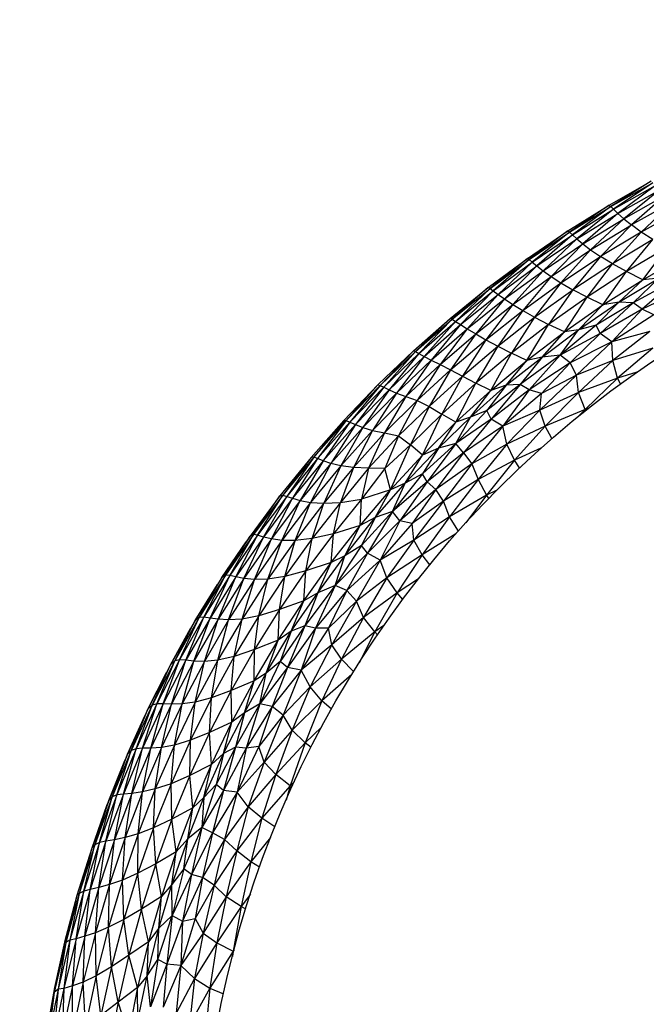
# Paper-space layout '_Inferior' of a CAD drawing. Header units: millimetres. Extents: x -213 to 187, y -200 to 200.
# Tile 8 of 15: x -125 to -67, y 20 to 112. Entities that reach past the tile are written whole.
import ezdxf

# ---------------------------------------------------------------- set-up
doc = ezdxf.new("R2010")
doc.units = ezdxf.units.MM

psp = doc.layouts.new('_Inferior')

# ---------------------------------------------------------------- linework, layer by layer
at = {"color": 7, "linetype": 'Continuous', "lineweight": 25}
for p, q in [((-70.376, 94.486), (-66.458, 96.708)), ((-66.458, 96.708), (-70.231, 94.365)), ((-70.231, 94.365), (-66.317, 96.579)), ((-66.317, 96.579), (-69.968, 94.107)), ((-69.968, 94.107), (-66.054, 96.314)), ((-66.054, 96.314), (-69.567, 93.723)), ((-69.567, 93.723), (-65.657, 95.92)), ((-65.657, 95.92), (-69.022, 93.23)), ((-69.022, 93.23), (-65.127, 95.409)), ((-65.127, 95.409), (-68.312, 92.645)), ((-74.221, 92.092), (-70.376, 94.486)), ((-70.376, 94.486), (-74.069, 91.979)), ((-74.069, 91.979), (-70.231, 94.365)), ((-70.231, 94.365), (-73.794, 91.732)), ((-70.376, 94.486), (-70.231, 94.365)), ((-70.231, 94.365), (-69.968, 94.107)), ((-64.433, 94.799), (-68.312, 92.645)), ((-67.408, 91.991), (-64.433, 94.799)), ((-73.794, 91.732), (-69.968, 94.107)), ((-69.968, 94.107), (-73.386, 91.363)), ((-73.386, 91.363), (-69.567, 93.723)), ((-69.567, 93.723), (-72.825, 90.888)), ((-69.968, 94.107), (-69.567, 93.723)), ((-69.567, 93.723), (-69.022, 93.23)), ((-63.548, 94.114), (-67.408, 91.991)), ((-72.825, 90.888), (-69.022, 93.23)), ((-69.022, 93.23), (-72.1, 90.327)), ((-72.1, 90.327), (-68.312, 92.645)), ((-68.312, 92.645), (-71.185, 89.701)), ((-69.022, 93.23), (-68.312, 92.645)), ((-67.408, 91.991), (-68.312, 92.645)), ((-77.975, 89.533), (-74.221, 92.092)), ((-74.221, 92.092), (-77.815, 89.43)), ((-77.815, 89.43), (-74.069, 91.979)), ((-74.069, 91.979), (-77.525, 89.198)), ((-77.525, 89.198), (-73.794, 91.732)), ((-73.794, 91.732), (-77.101, 88.848)), ((-74.221, 92.092), (-74.069, 91.979)), ((-74.069, 91.979), (-73.794, 91.732)), ((-73.794, 91.732), (-73.386, 91.363)), ((-67.408, 91.991), (-71.185, 89.701)), ((-70.075, 89.029), (-67.408, 91.991)), ((-66.302, 91.287), (-67.408, 91.991)), ((-77.101, 88.848), (-73.386, 91.363)), ((-73.386, 91.363), (-76.525, 88.395)), ((-76.525, 88.395), (-72.825, 90.888)), ((-72.825, 90.888), (-75.785, 87.858)), ((-73.386, 91.363), (-72.825, 90.888)), ((-72.825, 90.888), (-72.1, 90.327)), ((-66.302, 91.287), (-70.075, 89.029)), ((-68.755, 88.319), (-66.302, 91.287)), ((-75.785, 87.858), (-72.1, 90.327)), ((-72.1, 90.327), (-74.862, 87.258)), ((-72.1, 90.327), (-71.185, 89.701)), ((-64.982, 90.541), (-68.755, 88.319)), ((-67.26, 87.558), (-64.982, 90.541)), ((-81.622, 86.817), (-77.975, 89.533)), ((-77.975, 89.533), (-81.454, 86.726)), ((-81.454, 86.726), (-77.815, 89.43)), ((-77.815, 89.43), (-81.153, 86.51)), ((-81.153, 86.51), (-77.525, 89.198)), ((-77.525, 89.198), (-80.706, 86.185)), ((-80.706, 86.185), (-77.101, 88.848)), ((-77.101, 88.848), (-80.107, 85.76)), ((-77.975, 89.533), (-77.815, 89.43)), ((-77.815, 89.43), (-77.525, 89.198)), ((-77.525, 89.198), (-77.101, 88.848)), ((-77.101, 88.848), (-76.525, 88.395)), ((-74.862, 87.258), (-71.185, 89.701)), ((-71.185, 89.701), (-73.748, 86.615)), ((-70.075, 89.029), (-73.748, 86.615)), ((-72.436, 85.936), (-70.075, 89.029)), ((-70.075, 89.029), (-71.185, 89.701)), ((-68.755, 88.319), (-70.075, 89.029)), ((-67.26, 87.558), (-63.472, 89.746)), ((-80.107, 85.76), (-76.525, 88.395)), ((-76.525, 88.395), (-79.352, 85.251)), ((-76.525, 88.395), (-75.785, 87.858)), ((-68.755, 88.319), (-72.436, 85.936)), ((-70.956, 85.21), (-68.755, 88.319)), ((-67.26, 87.558), (-68.755, 88.319)), ((-79.352, 85.251), (-75.785, 87.858)), ((-75.785, 87.858), (-78.421, 84.676)), ((-78.421, 84.676), (-74.862, 87.258)), ((-74.862, 87.258), (-77.307, 84.055)), ((-75.785, 87.858), (-74.862, 87.258)), ((-74.862, 87.258), (-73.748, 86.615)), ((-70.956, 85.21), (-67.26, 87.558)), ((-69.48, 85.479), (-65.76, 87.69)), ((-69.48, 85.479), (-67.26, 87.558)), ((-65.76, 87.69), (-68.141, 85.408)), ((-64.017, 87.66), (-68.141, 85.408)), ((-64.017, 87.66), (-67.313, 84.806)), ((-65.76, 87.69), (-67.26, 87.558)), ((-85.166, 83.947), (-81.622, 86.817)), ((-81.622, 86.817), (-84.983, 83.869)), ((-84.983, 83.869), (-81.454, 86.726)), ((-81.454, 86.726), (-84.666, 83.672)), ((-84.666, 83.672), (-81.153, 86.51)), ((-81.153, 86.51), (-84.201, 83.374)), ((-84.201, 83.374), (-80.706, 86.185)), ((-80.706, 86.185), (-83.575, 82.99)), ((-81.622, 86.817), (-81.454, 86.726)), ((-81.454, 86.726), (-81.153, 86.51)), ((-81.153, 86.51), (-80.706, 86.185)), ((-80.706, 86.185), (-80.107, 85.76)), ((-77.307, 84.055), (-73.748, 86.615)), ((-73.748, 86.615), (-76.01, 83.401)), ((-72.436, 85.936), (-73.748, 86.615)), ((-63.216, 86.766), (-67.313, 84.806)), ((-83.575, 82.99), (-80.107, 85.76)), ((-80.107, 85.76), (-82.793, 82.52)), ((-82.793, 82.52), (-79.352, 85.251)), ((-79.352, 85.251), (-81.851, 81.972)), ((-80.107, 85.76), (-79.352, 85.251)), ((-79.352, 85.251), (-78.421, 84.676)), ((-72.436, 85.936), (-76.01, 83.401)), ((-74.542, 82.706), (-72.436, 85.936)), ((-74.542, 82.706), (-70.956, 85.21)), ((-73.23, 82.903), (-69.48, 85.479)), ((-73.23, 82.903), (-70.956, 85.21)), ((-70.956, 85.21), (-72.436, 85.936)), ((-69.48, 85.479), (-71.593, 83.322)), ((-68.141, 85.408), (-71.593, 83.322)), ((-68.141, 85.408), (-71.204, 82.547)), ((-69.48, 85.479), (-70.956, 85.21)), ((-68.141, 85.408), (-69.48, 85.479)), ((-67.313, 84.806), (-68.141, 85.408)), ((-81.851, 81.972), (-78.421, 84.676)), ((-78.421, 84.676), (-80.741, 81.367)), ((-78.421, 84.676), (-77.307, 84.055)), ((-67.313, 84.806), (-71.204, 82.547)), ((-67.313, 84.806), (-70.143, 81.781)), ((-66.226, 84.302), (-70.143, 81.781)), ((-66.226, 84.302), (-67.313, 84.806)), ((-88.588, 80.928), (-85.166, 83.947)), ((-85.166, 83.947), (-88.397, 80.866)), ((-88.397, 80.866), (-84.983, 83.869)), ((-84.983, 83.869), (-88.069, 80.686)), ((-88.069, 80.686), (-84.666, 83.672)), ((-84.666, 83.672), (-87.584, 80.416)), ((-87.584, 80.416), (-84.201, 83.374)), ((-84.201, 83.374), (-86.928, 80.078)), ((-85.166, 83.947), (-84.983, 83.869)), ((-84.983, 83.869), (-84.666, 83.672)), ((-84.666, 83.672), (-84.201, 83.374)), ((-84.201, 83.374), (-83.575, 82.99)), ((-80.741, 81.367), (-77.307, 84.055)), ((-77.307, 84.055), (-79.467, 80.725)), ((-76.01, 83.401), (-79.467, 80.725)), ((-78.021, 80.052), (-76.01, 83.401)), ((-77.307, 84.055), (-76.01, 83.401)), ((-74.542, 82.706), (-76.01, 83.401)), ((-86.928, 80.078), (-83.575, 82.99)), ((-83.575, 82.99), (-86.097, 79.676)), ((-86.097, 79.676), (-82.793, 82.52)), ((-82.793, 82.52), (-85.124, 79.178)), ((-83.575, 82.99), (-82.793, 82.52)), ((-82.793, 82.52), (-81.851, 81.972)), ((-78.021, 80.052), (-74.542, 82.706)), ((-76.598, 80.363), (-73.23, 82.903)), ((-76.598, 80.363), (-74.542, 82.706)), ((-71.593, 83.322), (-74.939, 80.535)), ((-74.939, 80.535), (-73.23, 82.903)), ((-71.204, 82.547), (-74.939, 80.535)), ((-73.23, 82.903), (-74.542, 82.706)), ((-71.204, 82.547), (-74.012, 79.819)), ((-71.593, 83.322), (-73.23, 82.903)), ((-71.204, 82.547), (-71.593, 83.322)), ((-70.143, 81.781), (-71.204, 82.547)), ((-66.588, 82.747), (-70.143, 81.781)), ((-66.588, 82.747), (-70.04, 80.033)), ((-85.124, 79.178), (-81.851, 81.972)), ((-81.851, 81.972), (-84.025, 78.58)), ((-81.851, 81.972), (-80.741, 81.367)), ((-70.143, 81.781), (-74.012, 79.819)), ((-70.143, 81.781), (-73.413, 78.684)), ((-70.04, 80.033), (-70.143, 81.781)), ((-91.895, 77.764), (-88.588, 80.928)), ((-88.588, 80.928), (-91.681, 77.722)), ((-91.681, 77.722), (-88.397, 80.866)), ((-88.397, 80.866), (-91.342, 77.559)), ((-91.342, 77.559), (-88.069, 80.686)), ((-88.069, 80.686), (-90.846, 77.313)), ((-88.588, 80.928), (-88.397, 80.866)), ((-88.397, 80.866), (-88.069, 80.686)), ((-88.069, 80.686), (-87.584, 80.416)), ((-84.025, 78.58), (-80.741, 81.367)), ((-80.741, 81.367), (-82.789, 77.924)), ((-79.467, 80.725), (-82.789, 77.924)), ((-81.385, 77.251), (-79.467, 80.725)), ((-80.741, 81.367), (-79.467, 80.725)), ((-78.021, 80.052), (-79.467, 80.725)), ((-66.314, 81.181), (-70.04, 80.033)), ((-66.314, 81.181), (-69.59, 78.41)), ((-90.846, 77.313), (-87.584, 80.416)), ((-87.584, 80.416), (-90.167, 77.015)), ((-90.167, 77.015), (-86.928, 80.078)), ((-86.928, 80.078), (-89.293, 76.691)), ((-87.584, 80.416), (-86.928, 80.078)), ((-86.928, 80.078), (-86.097, 79.676)), ((-81.385, 77.251), (-78.021, 80.052)), ((-79.951, 77.732), (-76.598, 80.363)), ((-79.951, 77.732), (-78.021, 80.052)), ((-74.939, 80.535), (-78.669, 77.805)), ((-76.598, 80.363), (-78.669, 77.805)), ((-76.598, 80.363), (-78.021, 80.052)), ((-74.939, 80.535), (-77.819, 77.303)), ((-74.012, 79.819), (-77.819, 77.303)), ((-74.012, 79.819), (-76.674, 76.978)), ((-74.939, 80.535), (-76.598, 80.363)), ((-74.012, 79.819), (-74.939, 80.535)), ((-73.413, 78.684), (-74.012, 79.819)), ((-70.04, 80.033), (-73.413, 78.684)), ((-70.04, 80.033), (-73.222, 77.062)), ((-69.59, 78.41), (-70.04, 80.033)), ((-89.293, 76.691), (-86.097, 79.676)), ((-86.097, 79.676), (-88.24, 76.322)), ((-88.24, 76.322), (-85.124, 79.178)), ((-85.124, 79.178), (-87.115, 75.758)), ((-86.097, 79.676), (-85.124, 79.178)), ((-85.124, 79.178), (-84.025, 78.58)), ((-67.807, 78.943), (-69.59, 78.41)), ((-87.115, 75.758), (-84.025, 78.58)), ((-84.025, 78.58), (-85.94, 75.039)), ((-82.789, 77.924), (-85.94, 75.039)), ((-84.624, 74.308), (-82.789, 77.924)), ((-84.025, 78.58), (-82.789, 77.924)), ((-81.385, 77.251), (-82.789, 77.924)), ((-73.413, 78.684), (-76.823, 75.424)), ((-73.413, 78.684), (-76.674, 76.978)), ((-73.222, 77.062), (-73.413, 78.684)), ((-69.59, 78.41), (-73.222, 77.062)), ((-69.59, 78.41), (-72.619, 75.491)), ((-69.334, 77.853), (-69.59, 78.41)), ((-95.065, 74.46), (-91.895, 77.764)), ((-91.895, 77.764), (-94.84, 74.443)), ((-94.84, 74.443), (-91.681, 77.722)), ((-91.681, 77.722), (-94.489, 74.297)), ((-94.489, 74.297), (-91.342, 77.559)), ((-91.342, 77.559), (-93.978, 74.072)), ((-93.978, 74.072), (-90.846, 77.313)), ((-90.846, 77.313), (-93.28, 73.806)), ((-93.28, 73.806), (-90.167, 77.015)), ((-90.167, 77.015), (-92.379, 73.542)), ((-91.895, 77.764), (-91.681, 77.722)), ((-91.681, 77.722), (-91.342, 77.559)), ((-91.342, 77.559), (-90.846, 77.313)), ((-90.846, 77.313), (-90.167, 77.015)), ((-90.167, 77.015), (-89.293, 76.691)), ((-84.624, 74.308), (-81.385, 77.251)), ((-83.289, 74.761), (-79.951, 77.732)), ((-83.289, 74.761), (-81.385, 77.251)), ((-78.669, 77.805), (-81.744, 75.372)), ((-79.951, 77.732), (-81.744, 75.372)), ((-79.951, 77.732), (-81.385, 77.251)), ((-78.669, 77.805), (-81.351, 74.586)), ((-77.819, 77.303), (-81.351, 74.586)), ((-77.819, 77.303), (-80.268, 73.927)), ((-76.674, 76.978), (-80.268, 73.927)), ((-78.669, 77.805), (-79.951, 77.732)), ((-77.819, 77.303), (-78.669, 77.805)), ((-76.674, 76.978), (-77.819, 77.303)), ((-73.222, 77.062), (-76.823, 75.424)), ((-76.823, 75.424), (-76.674, 76.978)), ((-73.222, 77.062), (-76.323, 73.941)), ((-72.619, 75.491), (-73.222, 77.062)), ((-92.379, 73.542), (-89.293, 76.691)), ((-89.293, 76.691), (-91.258, 73.304)), ((-91.258, 73.304), (-88.24, 76.322)), ((-88.24, 76.322), (-89.972, 73.034)), ((-89.293, 76.691), (-88.24, 76.322)), ((-88.24, 76.322), (-87.115, 75.758)), ((-89.972, 73.034), (-87.115, 75.758)), ((-87.115, 75.758), (-88.858, 72.182)), ((-87.115, 75.758), (-85.94, 75.039)), ((-81.744, 75.372), (-84.628, 72.309)), ((-81.744, 75.372), (-83.289, 74.761)), ((-81.351, 74.586), (-81.744, 75.372)), ((-76.823, 75.424), (-80.268, 73.927)), ((-76.823, 75.424), (-79.898, 72.267)), ((-76.323, 73.941), (-76.823, 75.424)), ((-72.619, 75.491), (-76.323, 73.941)), ((-72.619, 75.491), (-73.191, 74.887)), ((-72.298, 75.602), (-72.619, 75.491)), ((-72.565, 75.39), (-72.619, 75.491)), ((-98.101, 71.023), (-95.065, 74.46)), ((-95.065, 74.46), (-97.857, 71.036)), ((-97.857, 71.036), (-94.84, 74.443)), ((-94.84, 74.443), (-97.495, 70.909)), ((-97.495, 70.909), (-94.489, 74.297)), ((-94.489, 74.297), (-96.972, 70.704)), ((-95.065, 74.46), (-94.84, 74.443)), ((-94.84, 74.443), (-94.489, 74.297)), ((-94.489, 74.297), (-93.978, 74.072)), ((-85.94, 75.039), (-88.858, 72.182)), ((-87.737, 71.23), (-85.94, 75.039)), ((-87.737, 71.23), (-84.624, 74.308)), ((-86.257, 71.888), (-83.289, 74.761)), ((-86.257, 71.888), (-84.624, 74.308)), ((-84.624, 74.308), (-85.94, 75.039)), ((-84.628, 72.309), (-83.289, 74.761)), ((-81.351, 74.586), (-84.628, 72.309)), ((-83.289, 74.761), (-84.624, 74.308)), ((-81.351, 74.586), (-83.911, 71.451)), ((-80.268, 73.927), (-81.351, 74.586)), ((-96.972, 70.704), (-93.978, 74.072)), ((-93.978, 74.072), (-96.259, 70.467)), ((-96.259, 70.467), (-93.28, 73.806)), ((-93.28, 73.806), (-95.332, 70.248)), ((-95.332, 70.248), (-92.379, 73.542)), ((-92.379, 73.542), (-94.157, 70.095)), ((-94.157, 70.095), (-91.258, 73.304)), ((-93.978, 74.072), (-93.28, 73.806)), ((-93.28, 73.806), (-92.379, 73.542)), ((-91.258, 73.304), (-92.753, 70.03)), ((-92.379, 73.542), (-91.258, 73.304)), ((-91.258, 73.304), (-89.972, 73.034)), ((-80.268, 73.927), (-83.911, 71.451)), ((-80.268, 73.927), (-83.163, 70.423)), ((-79.898, 72.267), (-80.268, 73.927)), ((-76.323, 73.941), (-79.898, 72.267)), ((-76.323, 73.941), (-79.173, 70.767)), ((-75.707, 72.775), (-76.323, 73.941)), ((-92.753, 70.03), (-89.972, 73.034)), ((-89.972, 73.034), (-91.227, 70.007)), ((-89.972, 73.034), (-88.858, 72.182)), ((-88.858, 72.182), (-91.227, 70.007)), ((-90.712, 68.022), (-88.858, 72.182)), ((-89.35, 68.634), (-86.257, 71.888)), ((-87.737, 71.23), (-88.858, 72.182)), ((-86.257, 71.888), (-87.737, 71.23)), ((-84.628, 72.309), (-87.729, 69.494)), ((-86.257, 71.888), (-87.729, 69.494)), ((-84.628, 72.309), (-87.302, 68.737)), ((-83.911, 71.451), (-87.302, 68.737)), ((-83.911, 71.451), (-86.489, 68.049)), ((-84.628, 72.309), (-86.257, 71.888)), ((-83.911, 71.451), (-84.628, 72.309)), ((-83.911, 71.451), (-83.163, 70.423)), ((-79.898, 72.267), (-83.163, 70.423)), ((-79.898, 72.267), (-82.564, 68.981)), ((-79.173, 70.767), (-79.898, 72.267)), ((-76.723, 71.879), (-79.173, 70.767)), ((-98.101, 71.023), (-101.008, 67.439)), ((-97.857, 71.036), (-100.734, 67.503)), ((-98.101, 71.023), (-100.734, 67.503)), ((-97.857, 71.036), (-100.36, 67.4)), ((-97.495, 70.909), (-100.36, 67.4)), ((-97.495, 70.909), (-99.826, 67.217)), ((-96.972, 70.704), (-99.826, 67.217)), ((-96.972, 70.704), (-99.101, 67.009)), ((-97.857, 71.036), (-98.101, 71.023)), ((-97.495, 70.909), (-97.857, 71.036)), ((-96.972, 70.704), (-97.495, 70.909)), ((-96.259, 70.467), (-96.972, 70.704)), ((-90.712, 68.022), (-87.737, 71.23)), ((-89.35, 68.634), (-87.737, 71.23)), ((-79.173, 70.767), (-82.564, 68.981)), ((-79.173, 70.767), (-81.797, 67.503)), ((-78.721, 70.039), (-79.173, 70.767)), ((-96.259, 70.467), (-99.101, 67.009)), ((-96.259, 70.467), (-98.143, 66.832)), ((-95.332, 70.248), (-98.143, 66.832)), ((-95.332, 70.248), (-96.919, 66.752)), ((-94.157, 70.095), (-96.919, 66.752)), ((-95.332, 70.248), (-96.259, 70.467)), ((-94.157, 70.095), (-95.374, 66.83)), ((-92.753, 70.03), (-95.374, 66.83)), ((-94.157, 70.095), (-95.332, 70.248)), ((-92.753, 70.03), (-94.157, 70.095)), ((-92.753, 70.03), (-93.425, 67.136)), ((-91.227, 70.007), (-93.425, 67.136)), ((-91.227, 70.007), (-92.753, 70.03)), ((-90.712, 68.022), (-91.227, 70.007)), ((-83.163, 70.423), (-86.489, 68.049)), ((-83.163, 70.423), (-85.795, 66.948)), ((-83.163, 70.423), (-82.564, 68.981)), ((-87.729, 69.494), (-90.537, 66)), ((-87.302, 68.737), (-90.537, 66)), ((-87.302, 68.737), (-89.854, 65.131)), ((-87.729, 69.494), (-89.35, 68.634)), ((-87.302, 68.737), (-87.729, 69.494)), ((-86.489, 68.049), (-87.302, 68.737)), ((-82.564, 68.981), (-85.795, 66.948)), ((-82.564, 68.981), (-85.242, 65.493)), ((-82.564, 68.981), (-81.797, 67.503)), ((-93.55, 64.69), (-90.712, 68.022)), ((-90.712, 68.022), (-93.425, 67.136)), ((-92.143, 65.426), (-89.35, 68.634)), ((-92.143, 65.426), (-90.712, 68.022)), ((-89.35, 68.634), (-90.712, 68.022)), ((-90.537, 66), (-89.35, 68.634)), ((-86.489, 68.049), (-89.854, 65.131)), ((-86.489, 68.049), (-88.687, 64.889)), ((-85.795, 66.948), (-86.489, 68.049)), ((-80.824, 67.984), (-81.797, 67.503)), ((-101.008, 67.439), (-103.781, 63.705)), ((-100.734, 67.503), (-103.469, 63.845)), ((-103.469, 63.845), (-101.008, 67.439)), ((-103.076, 63.775), (-100.734, 67.503)), ((-100.36, 67.4), (-103.076, 63.775)), ((-102.534, 63.615), (-100.36, 67.4)), ((-99.826, 67.217), (-102.534, 63.615)), ((-101.794, 63.437), (-99.826, 67.217)), ((-99.101, 67.009), (-101.794, 63.437)), ((-101.008, 67.439), (-100.734, 67.503)), ((-100.825, 63.302), (-99.101, 67.009)), ((-100.734, 67.503), (-100.36, 67.4)), ((-100.36, 67.4), (-99.826, 67.217)), ((-99.826, 67.217), (-99.101, 67.009)), ((-99.101, 67.009), (-98.143, 66.832)), ((-93.425, 67.136), (-96.011, 63.911)), ((-95.374, 66.83), (-93.425, 67.136)), ((-93.55, 64.69), (-93.425, 67.136)), ((-85.795, 66.948), (-88.687, 64.889)), ((-85.795, 66.948), (-88.557, 63.33)), ((-85.242, 65.493), (-85.795, 66.948)), ((-81.797, 67.503), (-85.242, 65.493)), ((-81.797, 67.503), (-83.716, 64.937)), ((-81.797, 67.503), (-81.592, 67.201)), ((-98.143, 66.832), (-100.825, 63.302)), ((-99.582, 63.285), (-98.143, 66.832)), ((-96.919, 66.752), (-99.582, 63.285)), ((-98.143, 66.832), (-96.919, 66.752)), ((-95.374, 66.83), (-97.995, 63.465)), ((-97.995, 63.465), (-96.919, 66.752)), ((-96.919, 66.752), (-95.374, 66.83)), ((-96.011, 63.911), (-95.374, 66.83)), ((-90.537, 66), (-93.417, 62.836)), ((-90.537, 66), (-92.845, 62.11)), ((-90.537, 66), (-92.143, 65.426)), ((-89.854, 65.131), (-90.537, 66)), ((-94.977, 61.866), (-92.143, 65.426)), ((-92.143, 65.426), (-93.55, 64.69)), ((-92.143, 65.426), (-93.417, 62.836)), ((-89.854, 65.131), (-92.845, 62.11)), ((-89.854, 65.131), (-91.681, 61.471)), ((-88.687, 64.889), (-89.854, 65.131)), ((-85.242, 65.493), (-88.557, 63.33)), ((-85.242, 65.493), (-87.783, 61.974)), ((-84.398, 64.176), (-85.242, 65.493)), ((-96.24, 61.239), (-93.55, 64.69)), ((-93.55, 64.69), (-96.011, 63.911)), ((-94.977, 61.866), (-93.55, 64.69)), ((-88.687, 64.889), (-91.681, 61.471)), ((-88.557, 63.33), (-88.687, 64.889)), ((-103.781, 63.705), (-106.406, 59.84)), ((-103.469, 63.845), (-106.055, 60.06)), ((-106.055, 60.06), (-103.781, 63.705)), ((-105.643, 60.035), (-103.469, 63.845)), ((-103.076, 63.775), (-105.643, 60.035)), ((-105.094, 59.902), (-103.076, 63.775)), ((-102.534, 63.615), (-105.094, 59.902)), ((-104.346, 59.754), (-102.534, 63.615)), ((-101.794, 63.437), (-104.346, 59.754)), ((-103.781, 63.705), (-104.144, 63.173)), ((-103.469, 63.845), (-103.781, 63.705)), ((-103.076, 63.775), (-103.469, 63.845)), ((-103.373, 59.658), (-101.794, 63.437)), ((-100.825, 63.302), (-103.373, 59.658)), ((-102.534, 63.615), (-103.076, 63.775)), ((-101.794, 63.437), (-102.534, 63.615)), ((-102.122, 59.691), (-100.825, 63.302)), ((-99.582, 63.285), (-102.122, 59.691)), ((-100.825, 63.302), (-101.794, 63.437)), ((-99.582, 63.285), (-100.825, 63.302)), ((-97.995, 63.465), (-100.543, 59.939)), ((-100.543, 59.939), (-99.582, 63.285)), ((-97.995, 63.465), (-99.582, 63.285)), ((-96.011, 63.911), (-98.586, 60.461)), ((-98.586, 60.461), (-97.995, 63.465)), ((-96.011, 63.911), (-97.995, 63.465)), ((-96.24, 61.239), (-96.011, 63.911)), ((-88.557, 63.33), (-91.681, 61.471)), ((-88.557, 63.33), (-91.044, 59.823)), ((-87.783, 61.974), (-88.557, 63.33)), ((-84.623, 63.923), (-87.783, 61.974)), ((-106.406, 59.84), (-104.144, 63.173)), ((-93.417, 62.836), (-95.87, 59.117)), ((-93.417, 62.836), (-94.977, 61.866)), ((-92.845, 62.11), (-93.417, 62.836)), ((-97.472, 58.42), (-94.977, 61.866)), ((-94.977, 61.866), (-96.24, 61.239)), ((-92.845, 62.11), (-95.87, 59.117)), ((-95.87, 59.117), (-94.977, 61.866)), ((-92.845, 62.11), (-94.775, 58.633)), ((-91.681, 61.471), (-94.775, 58.633)), ((-91.681, 61.471), (-93.886, 57.635)), ((-91.681, 61.471), (-92.845, 62.11)), ((-91.044, 59.823), (-91.681, 61.471)), ((-87.783, 61.974), (-91.044, 59.823)), ((-87.783, 61.974), (-90.11, 58.418)), ((-87.064, 61.042), (-87.783, 61.974)), ((-98.586, 60.461), (-101.05, 56.86)), ((-98.586, 60.461), (-100.543, 59.939)), ((-98.784, 57.677), (-96.24, 61.239)), ((-98.784, 57.677), (-98.586, 60.461)), ((-96.24, 61.239), (-98.586, 60.461)), ((-97.472, 58.42), (-96.24, 61.239)), ((-106.406, 59.84), (-108.878, 55.84)), ((-106.055, 60.06), (-108.496, 56.146)), ((-108.496, 56.146), (-106.406, 59.84)), ((-108.062, 56.176), (-106.055, 60.06)), ((-105.643, 60.035), (-108.062, 56.176)), ((-107.497, 56.08), (-105.643, 60.035)), ((-105.094, 59.902), (-107.497, 56.08)), ((-106.406, 59.84), (-106.803, 59.215)), ((-106.746, 55.964), (-105.094, 59.902)), ((-104.346, 59.754), (-106.746, 55.964)), ((-106.055, 60.06), (-106.406, 59.84)), ((-105.643, 60.035), (-106.055, 60.06)), ((-105.769, 55.906), (-104.346, 59.754)), ((-103.373, 59.658), (-105.769, 55.906)), ((-105.094, 59.902), (-105.643, 60.035)), ((-104.346, 59.754), (-105.094, 59.902)), ((-102.122, 59.691), (-104.525, 55.983)), ((-104.525, 55.983), (-103.373, 59.658)), ((-103.373, 59.658), (-104.346, 59.754)), ((-102.122, 59.691), (-103.373, 59.658)), ((-100.543, 59.939), (-102.969, 56.283)), ((-102.969, 56.283), (-102.122, 59.691)), ((-100.543, 59.939), (-102.122, 59.691)), ((-101.05, 56.86), (-100.543, 59.939)), ((-91.044, 59.823), (-93.886, 57.635)), ((-91.044, 59.823), (-93.215, 56.12)), ((-90.11, 58.418), (-91.044, 59.823)), ((-88.12, 59.72), (-90.11, 58.418)), ((-108.878, 55.84), (-106.803, 59.215)), ((-95.87, 59.117), (-98.689, 55.357)), ((-95.87, 59.117), (-97.689, 55.152)), ((-94.775, 58.633), (-97.689, 55.152)), ((-95.87, 59.117), (-97.472, 58.42)), ((-94.775, 58.633), (-96.492, 55.143)), ((-94.775, 58.633), (-95.87, 59.117)), ((-93.886, 57.635), (-94.775, 58.633)), ((-99.94, 54.865), (-97.472, 58.42)), ((-97.472, 58.42), (-98.784, 57.677)), ((-97.472, 58.42), (-98.689, 55.357)), ((-90.11, 58.418), (-93.215, 56.12)), ((-90.11, 58.418), (-92.173, 54.784)), ((-89.574, 57.818), (-90.11, 58.418)), ((-101.05, 56.86), (-103.37, 53.144)), ((-101.05, 56.86), (-102.969, 56.283)), ((-101.172, 54.009), (-98.784, 57.677)), ((-101.172, 54.009), (-101.05, 56.86)), ((-98.784, 57.677), (-101.05, 56.86)), ((-99.94, 54.865), (-98.784, 57.677)), ((-93.886, 57.635), (-96.492, 55.143)), ((-93.886, 57.635), (-96.179, 53.577)), ((-93.215, 56.12), (-93.886, 57.635)), ((-108.496, 56.146), (-110.781, 52.109)), ((-108.062, 56.176), (-110.328, 52.201)), ((-110.328, 52.201), (-108.496, 56.146)), ((-109.748, 52.149), (-108.062, 56.176)), ((-107.497, 56.08), (-109.748, 52.149)), ((-108.992, 52.071), (-107.497, 56.08)), ((-106.746, 55.964), (-108.992, 52.071)), ((-108.496, 56.146), (-108.878, 55.84)), ((-108.062, 56.176), (-108.496, 56.146)), ((-107.497, 56.08), (-108.062, 56.176)), ((-108.016, 52.052), (-106.746, 55.964)), ((-105.769, 55.906), (-108.016, 52.052)), ((-106.746, 55.964), (-107.497, 56.08)), ((-104.525, 55.983), (-106.78, 52.172)), ((-106.78, 52.172), (-105.769, 55.906)), ((-105.769, 55.906), (-106.746, 55.964)), ((-104.525, 55.983), (-105.769, 55.906)), ((-102.969, 56.283), (-105.246, 52.518)), ((-105.246, 52.518), (-104.525, 55.983)), ((-102.969, 56.283), (-104.525, 55.983)), ((-103.37, 53.144), (-102.969, 56.283)), ((-93.215, 56.12), (-96.179, 53.577)), ((-93.215, 56.12), (-95.279, 52.265)), ((-92.173, 54.784), (-93.215, 56.12)), ((-108.878, 55.84), (-111.182, 51.733)), ((-111.182, 51.733), (-109.32, 55.092)), ((-110.781, 52.109), (-108.878, 55.84)), ((-108.878, 55.84), (-109.32, 55.092)), ((-98.689, 55.357), (-100.966, 52.026)), ((-98.689, 55.357), (-100.295, 51.481)), ((-97.689, 55.152), (-100.295, 51.481)), ((-98.689, 55.357), (-99.94, 54.865)), ((-97.689, 55.152), (-99.009, 51.224)), ((-96.492, 55.143), (-99.009, 51.224)), ((-97.689, 55.152), (-98.689, 55.357)), ((-96.492, 55.143), (-97.689, 55.152)), ((-96.179, 53.577), (-96.492, 55.143)), ((-91.327, 55.384), (-92.173, 54.784)), ((-102.286, 50.966), (-99.94, 54.865)), ((-99.94, 54.865), (-101.172, 54.009)), ((-99.94, 54.865), (-100.966, 52.026)), ((-92.173, 54.784), (-95.279, 52.265)), ((-92.173, 54.784), (-93.625, 51.927)), ((-91.917, 54.528), (-92.173, 54.784)), ((-103.37, 53.144), (-105.536, 49.329)), ((-103.37, 53.144), (-105.246, 52.518)), ((-103.396, 50.243), (-101.172, 54.009)), ((-103.396, 50.243), (-103.37, 53.144)), ((-101.172, 54.009), (-103.37, 53.144)), ((-102.286, 50.966), (-101.172, 54.009)), ((-96.179, 53.577), (-99.009, 51.224)), ((-96.179, 53.577), (-98.193, 49.675)), ((-95.279, 52.265), (-96.179, 53.577)), ((-105.246, 52.518), (-107.367, 48.657)), ((-105.246, 52.518), (-106.78, 52.172)), ((-105.536, 49.329), (-105.246, 52.518)), ((-95.279, 52.265), (-98.193, 49.675)), ((-95.279, 52.265), (-97.113, 48.386)), ((-94.145, 51.097), (-95.279, 52.265)), ((-111.182, 51.733), (-113.272, 47.604)), ((-110.781, 52.109), (-112.895, 47.976)), ((-112.895, 47.976), (-111.182, 51.733)), ((-110.328, 52.201), (-112.433, 48.114)), ((-112.433, 48.114), (-110.781, 52.109)), ((-111.842, 48.11), (-110.328, 52.201)), ((-109.748, 52.149), (-111.842, 48.11)), ((-111.182, 51.733), (-111.556, 51.027)), ((-110.781, 52.109), (-111.182, 51.733)), ((-111.075, 48.076), (-109.748, 52.149)), ((-108.992, 52.071), (-111.075, 48.076)), ((-110.328, 52.201), (-110.781, 52.109)), ((-109.748, 52.149), (-110.328, 52.201)), ((-110.099, 48.1), (-108.992, 52.071)), ((-108.016, 52.052), (-110.099, 48.1)), ((-108.992, 52.071), (-109.748, 52.149)), ((-108.016, 52.052), (-108.992, 52.071)), ((-106.78, 52.172), (-108.878, 48.266)), ((-108.878, 48.266), (-108.016, 52.052)), ((-106.78, 52.172), (-108.016, 52.052)), ((-107.367, 48.657), (-106.78, 52.172)), ((-100.966, 52.026), (-102.858, 48.102)), ((-100.295, 51.481), (-102.858, 48.102)), ((-100.966, 52.026), (-102.286, 50.966)), ((-100.295, 51.481), (-101.718, 47.836)), ((-100.295, 51.481), (-100.966, 52.026)), ((-99.009, 51.224), (-100.295, 51.481)), ((-113.272, 47.604), (-111.556, 51.027)), ((-104.296, 47.258), (-102.286, 50.966)), ((-102.286, 50.966), (-103.396, 50.243)), ((-102.858, 48.102), (-102.286, 50.966)), ((-99.009, 51.224), (-101.718, 47.836)), ((-99.009, 51.224), (-100.707, 47.049)), ((-98.193, 49.675), (-99.009, 51.224)), ((-94.309, 50.832), (-97.113, 48.386)), ((-103.396, 50.243), (-105.536, 49.329)), ((-105.464, 46.385), (-103.396, 50.243)), ((-104.296, 47.258), (-103.396, 50.243)), ((-98.193, 49.675), (-100.707, 47.049)), ((-98.193, 49.675), (-99.852, 45.654)), ((-97.113, 48.386), (-98.193, 49.675)), ((-107.367, 48.657), (-109.324, 44.707)), ((-107.367, 48.657), (-108.878, 48.266)), ((-105.536, 49.329), (-107.539, 45.425)), ((-107.539, 45.425), (-107.367, 48.657)), ((-105.536, 49.329), (-107.367, 48.657)), ((-105.464, 46.385), (-105.536, 49.329)), ((-112.895, 47.976), (-114.836, 43.764)), ((-112.433, 48.114), (-114.379, 43.922)), ((-114.379, 43.922), (-112.895, 47.976)), ((-113.78, 43.963), (-112.433, 48.114)), ((-111.842, 48.11), (-113.78, 43.963)), ((-112.895, 47.976), (-113.272, 47.604)), ((-113.005, 43.978), (-111.842, 48.11)), ((-111.075, 48.076), (-113.005, 43.978)), ((-112.433, 48.114), (-112.895, 47.976)), ((-111.842, 48.11), (-112.433, 48.114)), ((-110.099, 48.1), (-112.025, 44.052)), ((-112.025, 44.052), (-111.075, 48.076)), ((-111.075, 48.076), (-111.842, 48.11)), ((-110.099, 48.1), (-111.075, 48.076)), ((-108.878, 48.266), (-110.812, 44.268)), ((-110.812, 44.268), (-110.099, 48.1)), ((-108.878, 48.266), (-110.099, 48.1)), ((-109.324, 44.707), (-108.878, 48.266)), ((-102.858, 48.102), (-105.124, 44.071)), ((-102.858, 48.102), (-104.296, 47.258)), ((-102.858, 48.102), (-104.14, 43.967)), ((-101.718, 47.836), (-104.14, 43.967)), ((-101.718, 47.836), (-102.965, 44.145)), ((-101.718, 47.836), (-102.858, 48.102)), ((-100.707, 47.049), (-101.718, 47.836)), ((-97.113, 48.386), (-99.852, 45.654)), ((-97.113, 48.386), (-98.658, 44.475)), ((-96.206, 47.604), (-97.113, 48.386)), ((-113.272, 47.604), (-115.18, 43.418)), ((-115.18, 43.418), (-113.57, 46.986)), ((-114.836, 43.764), (-113.272, 47.604)), ((-113.272, 47.604), (-113.57, 46.986)), ((-106.261, 43.474), (-104.296, 47.258)), ((-104.296, 47.258), (-105.464, 46.385)), ((-104.296, 47.258), (-105.124, 44.071)), ((-100.707, 47.049), (-102.965, 44.145)), ((-100.707, 47.049), (-102.454, 42.67)), ((-99.852, 45.654), (-100.707, 47.049)), ((-105.464, 46.385), (-107.539, 45.425)), ((-107.363, 42.442), (-105.464, 46.385)), ((-106.261, 43.474), (-105.464, 46.385)), ((-97.124, 45.931), (-98.658, 44.475)), ((-107.539, 45.425), (-109.378, 41.438)), ((-107.539, 45.425), (-109.324, 44.707)), ((-107.363, 42.442), (-107.539, 45.425)), ((-99.852, 45.654), (-102.454, 42.67)), ((-99.852, 45.654), (-101.386, 41.527)), ((-98.658, 44.475), (-99.852, 45.654)), ((-113.005, 43.978), (-114.775, 39.772)), ((-112.025, 44.052), (-113.791, 39.904)), ((-113.791, 39.904), (-113.005, 43.978)), ((-113.005, 43.978), (-113.78, 43.963)), ((-112.025, 44.052), (-113.005, 43.978)), ((-110.812, 44.268), (-112.586, 40.178)), ((-112.586, 40.178), (-112.025, 44.052)), ((-110.812, 44.268), (-112.025, 44.052)), ((-109.324, 44.707), (-111.121, 40.671)), ((-111.121, 40.671), (-110.812, 44.268)), ((-109.324, 44.707), (-110.812, 44.268)), ((-109.378, 41.438), (-109.324, 44.707)), ((-105.124, 44.071), (-106.913, 40.582)), ((-105.124, 44.071), (-106.261, 43.474)), ((-105.124, 44.071), (-106.231, 40.029)), ((-104.14, 43.967), (-106.231, 40.029)), ((-104.14, 43.967), (-105.124, 44.071)), ((-102.965, 44.145), (-104.972, 39.877)), ((-104.14, 43.967), (-104.972, 39.877)), ((-102.965, 44.145), (-104.14, 43.967)), ((-102.454, 42.67), (-102.965, 44.145)), ((-98.658, 44.475), (-101.386, 41.527)), ((-98.658, 44.475), (-100.032, 40.479)), ((-98.105, 44.049), (-98.658, 44.475)), ((-115.18, 43.418), (-116.923, 39.11)), ((-114.836, 43.764), (-116.607, 39.441)), ((-116.607, 39.441), (-115.18, 43.418)), ((-114.379, 43.922), (-116.16, 39.619)), ((-116.16, 39.619), (-114.836, 43.764)), ((-113.78, 43.963), (-115.557, 39.703)), ((-115.557, 39.703), (-114.379, 43.922)), ((-115.18, 43.418), (-115.424, 42.84)), ((-114.836, 43.764), (-115.18, 43.418)), ((-114.379, 43.922), (-114.836, 43.764)), ((-114.775, 39.772), (-113.78, 43.963)), ((-113.78, 43.963), (-114.379, 43.922)), ((-108.062, 39.386), (-106.261, 43.474)), ((-106.261, 43.474), (-107.363, 42.442)), ((-106.261, 43.474), (-106.913, 40.582)), ((-116.923, 39.11), (-115.424, 42.84)), ((-107.363, 42.442), (-109.378, 41.438)), ((-109.092, 38.421), (-107.363, 42.442)), ((-108.062, 39.386), (-107.363, 42.442)), ((-102.454, 42.67), (-104.972, 39.877)), ((-102.454, 42.67), (-103.949, 38.52)), ((-101.386, 41.527), (-102.454, 42.67)), ((-109.378, 41.438), (-111.121, 40.671)), ((-109.378, 41.438), (-111.048, 37.371)), ((-109.092, 38.421), (-109.378, 41.438)), ((-101.386, 41.527), (-103.949, 38.52)), ((-101.386, 41.527), (-102.668, 37.457)), ((-100.032, 40.479), (-101.386, 41.527)), ((-111.121, 40.671), (-112.754, 36.55)), ((-111.121, 40.671), (-112.586, 40.178)), ((-111.048, 37.371), (-111.121, 40.671)), ((-106.913, 40.582), (-108.268, 36.596)), ((-106.913, 40.582), (-108.062, 39.386)), ((-106.231, 40.029), (-106.913, 40.582)), ((-100.032, 40.479), (-102.668, 37.457)), ((-100.032, 40.479), (-100.417, 39.148)), ((-99.639, 40.88), (-100.032, 40.479)), ((-99.872, 40.372), (-100.032, 40.479)), ((-116.607, 39.441), (-118.22, 34.992)), ((-116.16, 39.619), (-117.781, 35.196)), ((-117.781, 35.196), (-116.607, 39.441)), ((-115.557, 39.703), (-117.175, 35.325)), ((-117.175, 35.325), (-116.16, 39.619)), ((-116.607, 39.441), (-116.923, 39.11)), ((-116.16, 39.619), (-116.607, 39.441)), ((-114.775, 39.772), (-116.385, 35.452)), ((-116.385, 35.452), (-115.557, 39.703)), ((-115.557, 39.703), (-116.16, 39.619)), ((-114.775, 39.772), (-115.557, 39.703)), ((-113.791, 39.904), (-115.401, 35.651)), ((-115.401, 35.651), (-114.775, 39.772)), ((-113.791, 39.904), (-114.775, 39.772)), ((-112.586, 40.178), (-114.196, 35.992)), ((-114.196, 35.992), (-113.791, 39.904)), ((-112.586, 40.178), (-113.791, 39.904)), ((-112.754, 36.55), (-112.586, 40.178)), ((-106.231, 40.029), (-108.268, 36.596)), ((-106.231, 40.029), (-107.257, 36.111)), ((-104.972, 39.877), (-107.257, 36.111)), ((-104.972, 39.877), (-106.231, 40.029)), ((-104.972, 39.877), (-106.154, 35.484)), ((-103.949, 38.52), (-104.972, 39.877)), ((-116.923, 39.11), (-118.506, 34.682)), ((-117.118, 38.605), (-118.506, 34.682)), ((-118.22, 34.992), (-116.923, 39.11)), ((-116.923, 39.11), (-117.118, 38.605)), ((-109.576, 35.539), (-108.062, 39.386)), ((-108.062, 39.386), (-109.092, 38.421)), ((-108.062, 39.386), (-108.268, 36.596)), ((-103.949, 38.52), (-106.154, 35.484)), ((-103.949, 38.52), (-105.014, 34.421)), ((-102.668, 37.457), (-103.949, 38.52)), ((-109.092, 38.421), (-111.048, 37.371)), ((-110.648, 34.331), (-109.092, 38.421)), ((-109.576, 35.539), (-109.092, 38.421)), ((-111.048, 37.371), (-112.754, 36.55)), ((-111.048, 37.371), (-112.548, 33.228)), ((-110.648, 34.331), (-111.048, 37.371)), ((-102.668, 37.457), (-105.014, 34.421)), ((-102.668, 37.457), (-103.701, 33.398)), ((-101.465, 36.657), (-102.668, 37.457)), ((-114.196, 35.992), (-115.649, 31.705)), ((-114.196, 35.992), (-115.401, 35.651)), ((-112.754, 36.55), (-114.219, 32.34)), ((-114.219, 32.34), (-114.196, 35.992)), ((-112.754, 36.55), (-114.196, 35.992)), ((-112.548, 33.228), (-112.754, 36.55)), ((-108.268, 36.596), (-109.923, 32.746)), ((-108.268, 36.596), (-109.576, 35.539)), ((-108.268, 36.596), (-109.225, 32.229)), ((-107.257, 36.111), (-109.225, 32.229)), ((-107.257, 36.111), (-108.268, 36.596)), ((-107.257, 36.111), (-108.203, 31.938)), ((-106.154, 35.484), (-107.257, 36.111)), ((-118.22, 34.992), (-119.666, 30.465)), ((-117.781, 35.196), (-119.242, 30.672)), ((-119.242, 30.672), (-118.22, 34.992)), ((-117.175, 35.325), (-118.636, 30.833)), ((-118.636, 30.833), (-117.781, 35.196)), ((-118.22, 34.992), (-118.506, 34.682)), ((-117.781, 35.196), (-118.22, 34.992)), ((-116.385, 35.452), (-117.839, 31.017)), ((-117.839, 31.017), (-117.175, 35.325)), ((-117.175, 35.325), (-117.781, 35.196)), ((-116.385, 35.452), (-117.175, 35.325)), ((-115.401, 35.651), (-116.847, 31.284)), ((-116.847, 31.284), (-116.385, 35.452)), ((-115.401, 35.651), (-116.385, 35.452)), ((-115.649, 31.705), (-115.401, 35.651)), ((-109.576, 35.539), (-111.041, 31.294)), ((-109.576, 35.539), (-110.648, 34.331)), ((-109.923, 32.746), (-109.576, 35.539)), ((-106.154, 35.484), (-108.203, 31.938)), ((-106.154, 35.484), (-107.112, 31.225)), ((-105.014, 34.421), (-106.154, 35.484)), ((-101.865, 35.65), (-103.701, 33.398)), ((-118.506, 34.682), (-119.887, 30.264)), ((-118.506, 34.682), (-119.666, 30.465)), ((-110.648, 34.331), (-112.548, 33.228)), ((-110.648, 34.331), (-112.025, 30.177)), ((-111.041, 31.294), (-110.648, 34.331)), ((-105.014, 34.421), (-107.112, 31.225)), ((-105.014, 34.421), (-106.005, 30.132)), ((-103.701, 33.398), (-105.014, 34.421)), ((-112.548, 33.228), (-114.219, 32.34)), ((-112.548, 33.228), (-113.883, 29.008)), ((-112.025, 30.177), (-112.548, 33.228)), ((-103.701, 33.398), (-106.005, 30.132)), ((-103.701, 33.398), (-104.617, 29.237)), ((-102.889, 32.903), (-103.701, 33.398)), ((-114.219, 32.34), (-115.649, 31.705)), ((-114.219, 32.34), (-115.523, 28.035)), ((-113.883, 29.008), (-114.219, 32.34)), ((-109.923, 32.746), (-111.041, 31.294)), ((-109.923, 32.746), (-111.033, 28.396)), ((-109.225, 32.229), (-111.033, 28.396)), ((-109.225, 32.229), (-110.057, 27.88)), ((-109.225, 32.229), (-109.923, 32.746)), ((-108.203, 31.938), (-109.225, 32.229)), ((-116.847, 31.284), (-118.144, 26.802)), ((-116.847, 31.284), (-117.839, 31.017)), ((-115.649, 31.705), (-116.938, 27.308)), ((-116.938, 27.308), (-116.847, 31.284)), ((-115.649, 31.705), (-116.847, 31.284)), ((-115.523, 28.035), (-115.649, 31.705)), ((-112.254, 27.217), (-111.041, 31.294)), ((-111.041, 31.294), (-112.025, 30.177)), ((-111.033, 28.396), (-111.041, 31.294)), ((-108.203, 31.938), (-110.057, 27.88)), ((-108.203, 31.938), (-108.893, 28.144)), ((-107.112, 31.225), (-108.893, 28.144)), ((-107.112, 31.225), (-108.203, 31.938)), ((-107.112, 31.225), (-108.134, 26.776)), ((-106.005, 30.132), (-107.112, 31.225)), ((-119.887, 30.264), (-121.039, 25.926)), ((-119.666, 30.465), (-120.925, 25.911)), ((-119.887, 30.264), (-120.925, 25.911)), ((-119.242, 30.672), (-120.524, 26.102)), ((-119.666, 30.465), (-120.524, 26.102)), ((-118.636, 30.833), (-119.937, 26.251)), ((-119.937, 26.251), (-119.242, 30.672)), ((-119.666, 30.465), (-119.887, 30.264)), ((-119.242, 30.672), (-119.666, 30.465)), ((-118.636, 30.833), (-119.242, 30.672)), ((-117.839, 31.017), (-119.139, 26.476)), ((-119.139, 26.476), (-118.636, 30.833)), ((-117.839, 31.017), (-118.636, 30.833)), ((-118.144, 26.802), (-117.839, 31.017)), ((-103.742, 30.395), (-104.617, 29.237)), ((-112.025, 30.177), (-113.883, 29.008)), ((-112.025, 30.177), (-113.227, 25.969)), ((-112.254, 27.217), (-112.025, 30.177)), ((-106.005, 30.132), (-108.134, 26.776)), ((-106.005, 30.132), (-106.871, 25.87)), ((-104.617, 29.237), (-106.005, 30.132)), ((-113.883, 29.008), (-115.523, 28.035)), ((-113.883, 29.008), (-115.046, 24.71)), ((-113.227, 25.969), (-113.883, 29.008)), ((-112.342, 24.321), (-111.033, 28.396)), ((-111.033, 28.396), (-112.254, 27.217)), ((-111.033, 28.396), (-111.529, 23.881)), ((-111.033, 28.396), (-110.057, 27.88)), ((-104.617, 29.237), (-106.871, 25.87)), ((-104.617, 29.237), (-105.357, 25.087)), ((-104.18, 29.008), (-104.617, 29.237)), ((-115.523, 28.035), (-116.938, 27.308)), ((-115.523, 28.035), (-116.668, 23.626)), ((-115.046, 24.71), (-115.523, 28.035)), ((-110.057, 27.88), (-111.529, 23.881)), ((-108.893, 28.144), (-110.209, 23.772)), ((-110.057, 27.88), (-110.209, 23.772)), ((-110.057, 27.88), (-108.893, 28.144)), ((-108.893, 28.144), (-108.134, 26.776)), ((-118.144, 26.802), (-119.288, 22.207)), ((-118.144, 26.802), (-119.139, 26.476)), ((-116.938, 27.308), (-118.144, 26.802)), ((-118.079, 22.795), (-118.144, 26.802)), ((-116.938, 27.308), (-118.079, 22.795)), ((-116.668, 23.626), (-116.938, 27.308)), ((-113.353, 22.805), (-112.254, 27.217)), ((-112.254, 27.217), (-113.227, 25.969)), ((-112.342, 24.321), (-112.254, 27.217)), ((-108.134, 26.776), (-110.209, 23.772)), ((-108.134, 26.776), (-108.95, 22.535)), ((-108.134, 26.776), (-106.871, 25.87)), ((-121.039, 25.926), (-122.008, 21.258)), ((-120.925, 25.911), (-122.008, 21.258)), ((-121.039, 25.926), (-121.962, 21.702)), ((-120.524, 26.102), (-121.63, 21.567)), ((-120.925, 25.911), (-121.63, 21.567)), ((-119.937, 26.251), (-121.085, 21.604)), ((-120.524, 26.102), (-121.085, 21.604)), ((-120.925, 25.911), (-121.039, 25.926)), ((-120.524, 26.102), (-120.925, 25.911)), ((-119.937, 26.251), (-120.524, 26.102)), ((-119.139, 26.476), (-120.284, 21.861)), ((-120.284, 21.861), (-119.937, 26.251)), ((-119.139, 26.476), (-119.937, 26.251)), ((-119.288, 22.207), (-119.139, 26.476)), ((-113.227, 25.969), (-115.046, 24.71)), ((-113.227, 25.969), (-114.245, 21.713)), ((-113.353, 22.805), (-113.227, 25.969)), ((-106.871, 25.87), (-108.95, 22.535)), ((-106.871, 25.87), (-107.524, 21.661)), ((-106.871, 25.87), (-105.357, 25.087)), ((-105.357, 25.087), (-107.524, 21.661)), ((-105.357, 25.087), (-105.421, 24.597)), ((-105.257, 25.228), (-105.357, 25.087)), ((-105.357, 25.087), (-105.301, 25.062)), ((-115.046, 24.71), (-116.668, 23.626)), ((-115.046, 24.71), (-116.046, 20.332)), ((-114.245, 21.713), (-115.046, 24.71)), ((-113.353, 22.805), (-112.342, 24.321)), ((-112.342, 24.321), (-113.044, 19.903)), ((-111.529, 23.881), (-113.044, 19.903)), ((-111.529, 23.881), (-112.342, 24.321)), ((-111.529, 23.881), (-111.857, 19.879)), ((-110.209, 23.772), (-111.529, 23.881)), ((-116.668, 23.626), (-118.079, 22.795)), ((-116.668, 23.626), (-117.659, 19.099)), ((-116.046, 20.332), (-116.668, 23.626)), ((-110.209, 23.772), (-111.857, 19.879)), ((-110.209, 23.772), (-110.644, 19.325)), ((-110.209, 23.772), (-108.95, 22.535)), ((-119.288, 22.207), (-120.288, 17.505)), ((-119.288, 22.207), (-120.284, 21.861)), ((-118.079, 22.795), (-119.288, 22.207)), ((-119.071, 18.17), (-119.288, 22.207)), ((-118.079, 22.795), (-119.071, 18.17)), ((-117.659, 19.099), (-118.079, 22.795)), ((-113.353, 22.805), (-114.245, 21.713)), ((-114.203, 18.641), (-113.353, 22.805)), ((-113.044, 19.903), (-113.353, 22.805)), ((-108.95, 22.535), (-110.644, 19.325)), ((-108.95, 22.535), (-109.412, 18.238)), ((-108.95, 22.535), (-107.524, 21.661)), ((-122.008, 21.258), (-122.84, 16.439)), ((-121.962, 21.702), (-122.767, 17.302)), ((-122.008, 21.258), (-122.767, 17.302)), ((-121.63, 21.567), (-122.508, 17.235)), ((-122.008, 21.258), (-122.508, 17.235)), ((-121.085, 21.604), (-122.084, 16.845)), ((-121.63, 21.567), (-122.084, 16.845)), ((-121.962, 21.702), (-122.008, 21.258)), ((-121.63, 21.567), (-122.008, 21.258)), ((-121.085, 21.604), (-121.63, 21.567)), ((-120.284, 21.861), (-121.268, 17.252)), ((-121.085, 21.604), (-121.268, 17.252)), ((-120.284, 21.861), (-121.085, 21.604)), ((-120.288, 17.505), (-120.284, 21.861)), ((-114.245, 21.713), (-116.046, 20.332)), ((-114.245, 21.713), (-115.081, 17.417)), ((-114.203, 18.641), (-114.245, 21.713)), ((-107.524, 21.661), (-109.412, 18.238)), ((-107.524, 21.661), (-107.917, 17.493)), ((-107.524, 21.661), (-106.24, 21.12)), ((-116.046, 20.332), (-117.659, 19.099)), ((-116.046, 20.332), (-116.874, 15.881)), ((-115.081, 17.417), (-116.046, 20.332))]:
    psp.add_line(p, q, dxfattribs=at)
psp.add_circle((-13.378, 1.081), 95, dxfattribs=at)
for points in [[(-12.825, 200.306), (-16.243, 200.256), (-23.254, 200.151), (-34.012, 199.276), (-45.252, 197.776), (-56.948, 195.505), (-68.341, 192.566), (-79.355, 189.025), (-89.927, 184.967), (-100.652, 180.124), (-111.465, 174.438), (-122.288, 167.857), (-133.032, 160.336), (-143.597, 151.838), (-153.871, 142.339), (-163.732, 131.83), (-173.05, 120.319), (-181.692, 107.835), (-189.525, 94.43), (-196.416, 80.177), (-202.245, 65.173), (-206.902, 49.538), (-210.298, 33.41), (-212.363, 16.944), (-213.056, 0.306), (-212.363, -16.332), (-210.298, -32.797), (-206.902, -48.925), (-202.245, -64.561), (-196.416, -79.564), (-189.525, -93.818), (-181.692, -107.223), (-173.05, -119.706), (-163.732, -131.217), (-153.871, -141.726), (-143.597, -151.225), (-133.032, -159.723), (-122.288, -167.245), (-111.465, -173.825), (-100.652, -179.511), (-89.927, -184.355), (-79.355, -188.413), (-68.341, -191.953), (-56.948, -194.893), (-45.252, -197.163), (-34.012, -198.664), (-23.254, -199.539), (-16.243, -199.643), (-12.825, -199.694)], [(-12.825, -195.694), (-16.175, -195.644), (-23.046, -195.542), (-33.589, -194.684), (-44.604, -193.214), (-56.066, -190.989), (-67.23, -188.108), (-78.024, -184.638), (-88.385, -180.661), (-98.896, -175.915), (-109.492, -170.343), (-120.099, -163.894), (-130.628, -156.523), (-140.982, -148.195), (-151.05, -138.886), (-160.714, -128.587), (-169.845, -117.306), (-178.315, -105.072), (-185.991, -91.935), (-192.744, -77.967), (-198.457, -63.263), (-203.021, -47.941), (-206.348, -32.135), (-208.372, -15.999), (-209.052, 0.306), (-208.372, 16.611), (-206.348, 32.748), (-203.021, 48.553), (-198.457, 63.876), (-192.744, 78.58), (-185.991, 92.548), (-178.315, 105.685), (-169.845, 117.919), (-160.714, 129.199), (-151.05, 139.498), (-140.982, 148.807), (-130.628, 157.135), (-120.099, 164.506), (-109.492, 170.955), (-98.896, 176.527), (-88.385, 181.274), (-78.024, 185.251), (-67.23, 188.721), (-56.066, 191.601), (-44.604, 193.827), (-33.589, 195.297), (-23.046, 196.154), (-16.175, 196.257), (-12.825, 196.306)]]:
    psp.add_open_spline(points, degree=3, knots=[0, 0, 0, 0, 0.016322, 0.033479, 0.05151, 0.070452, 0.090341, 0.107661, 0.125675, 0.144395, 0.163829, 0.18398, 0.204846, 0.226418, 0.248682, 0.271613, 0.29518, 0.319343, 0.344053, 0.369251, 0.394871, 0.420839, 0.447075, 0.473492, 0.5, 0.526508, 0.552925, 0.579161, 0.605129, 0.630749, 0.655947, 0.680657, 0.70482, 0.728387, 0.751318, 0.773582, 0.795154, 0.81602, 0.836171, 0.855605, 0.874325, 0.892339, 0.909659, 0.929548, 0.94849, 0.966521, 0.983678, 1, 1, 1, 1], dxfattribs=at)

doc.saveas('drawing.dxf')
